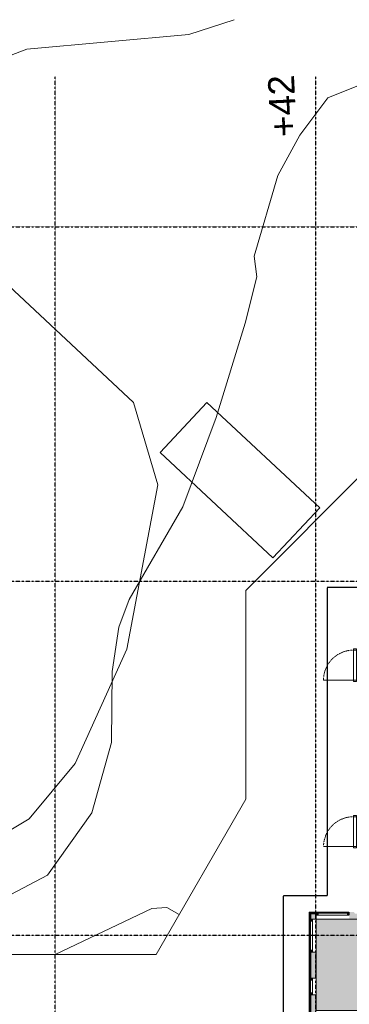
# Model space of a CAD drawing. Header units: millimetres. Extents: x -66110 to 16285, y -16697 to 38719.
# Tile 19 of 35: x -37835 to -27778, y 8690 to 38719. Entities that reach past the tile are written whole.
import ezdxf

# ---------------------------------------------------------------- set-up
doc = ezdxf.new("R2010")
doc.units = ezdxf.units.MM
for name, pattern in [('Dash 1mm', [2, 1, -1]), ('Grid Line', [5, 2, -1, 1, -1]), ('Overhead', [3.96875, 2.38125, -1.5875])]:
    doc.linetypes.add(name, pattern=pattern)
for name, color, linetype, lineweight, true_color in [('- tall koterl', 30, 'Continuous', 9, 0xff7f00), ('2119_70 Tennfjord barnehage SOSI UTM_lokal nullpunkt_dwg', 7, 'Continuous', 9, 0x767676), ('K--DI---Høydekurve-KURVE', 9, 'Continuous', 25, 0x808080)]:
    doc.layers.add(name, color=color, linetype=linetype, lineweight=lineweight, true_color=true_color)
for name, color, linetype, lineweight in [('Curtain Panels', 7, 'Continuous', 9), ('Curtain Wall Mullions', 7, 'Continuous', 18), ('Doors', 7, 'Dash 1mm', 9), ('IfcAnnotation', 7, 'Continuous', 9), ('IfcCurtainWall', 7, 'Continuous', 9), ('IfcDoor', 7, 'Continuous', 9), ('IfcGrid', 7, 'Continuous', 9), ('IfcSlab', 7, 'Continuous', 9), ('IfcWall', 7, 'Continuous', 9), ('K--DI---Flateavgrensning', 7, 'Continuous', 25), ('Not Exported', 7, 'Continuous', 9)]:
    doc.layers.add(name, color=color, linetype=linetype, lineweight=lineweight)
doc.styles.add('Arial', font='arial.ttf', dxfattribs={"height": 800})
pattern_1 = [(0, (0, 0), (812.8, 203.2), [67.056, -542.544, 67.056, -542.544, -3251.2]), (0, (0, 0), (812.8, 203.2), [-1219.2, 67.056, -1152.144, 67.056, -542.544, -1422.4]), (0, (0, 0), (812.8, 203.2), [-3048, 67.056, -339.344, 67.056, -948.944]), (120, (304.8, 101.6), (-582.3764, 602.3054), [67.056, -542.544, 67.056, -542.544, -3251.2]), (120, (304.8, 101.6), (-582.3764, 602.3054), [-1219.2, 67.056, -1152.144, 67.056, -542.544, -1422.4]), (120, (304.8, 101.6), (-582.3764, 602.3054), [-3048, 67.056, -339.344, 67.056, -948.944]), (240, (406.4, 508), (-230.4236, -805.5054), [67.056, -542.544, 67.056, -542.544, -3251.2]), (240, (406.4, 508), (-230.4236, -805.5054), [-1219.2, 67.056, -1152.144, 67.056, -542.544, -1422.4]), (240, (406.4, 508), (-230.4236, -805.5054), [-3048, 67.056, -339.344, 67.056, -948.944])]

# ---------------------------------------------------------------- blocks, each defined once
blk = doc.blocks.new('ARK_2119_70_0_rvt-1-plan 01 eksist_ 200')
at = {"layer": 'IfcSlab'}
for p, q in [((-27147, 25102), (-30939, 21310)), ((-30939, 21310), (-30938, 14949)), ((-30938, 14949), (-33674, 10210)), ((-33674, 10210), (-38228, 10210))]:
    blk.add_line(p, q, dxfattribs=at)
blk = doc.blocks.new('2119_70 Tennfjord barnehage SOSI UTM_lokal nullpunkt_dwg-1701593-plan 01 eksist_ 200')
at = {"layer": 'K--DI---Flateavgrensning', "color": 8, "lineweight": 9, "true_color": 0x808080, "flags": 128}
blk.add_lwpolyline([(137646, 126338), (136882, 125683), (131894, 119075), (125973, 112732), (123456, 111990), (118445, 112940), (114965, 114514), (113275, 115914), (110672, 120284)], dxfattribs=at)
blk.add_lwpolyline([(124451, 111918), (125971, 110500), (122763, 107051), (121233, 108479)], close=True, dxfattribs=at)
at = {"layer": 'K--DI---Høydekurve-KURVE', "lineweight": 9, "flags": 128}
for points in [[(133701, 83711), (136324, 87231), (136964, 90356), (137075, 93054), (136312, 98064), (135635, 105870), (135260, 106803), (134127, 107659), (132893, 108331), (130436, 109053), (129799, 108972), (128390, 109325), (125514, 110207), (122792, 111227), (119960, 112863), (119114, 113182), (117762, 113387), (115599, 113403), (113458, 114001), (111560, 115361), (110966, 116473)], [(137646, 109664), (137198, 111041), (136749, 115985), (135615, 118944), (132995, 123243), (132602, 124956), (132629, 126679), (132339, 127506), (131875, 127984), (129303, 129833), (128319, 130316), (127938, 130728), (127862, 131265), (128522, 133149), (128534, 134151), (126564, 138250), (126140, 139782), (126054, 141139), (126406, 142157), (127923, 144481)], [(110358, 111340), (110574, 111719), (110542, 112178), (109137, 115123)]]:
    blk.add_lwpolyline(points, dxfattribs=at)
at = {"layer": '- tall koterl', "lineweight": 15, "insert": (134049, 108547), "char_height": 800, "width": 2262.49, "attachment_point": 1, "rotation": 2.7624, "line_spacing_factor": 0.941778, "style": 'Arial'}
blk.add_mtext('+42', dxfattribs=at)
blk = doc.blocks.new('Dør Enkel_Glassfelt - YD 10x21 glassfelt-1572826-plan 01 eksist_ 200')
at = {"layer": 'Doors', "linetype": 'Continuous'}
for p, q in [((-455, -8), (-495, -8)), ((-495, -8), (-495, -108)), ((-495, -108), (-455, -108)), ((-455, -108), (-455, -8)), ((455, -108), (455, -8)), ((495, -8), (455, -8)), ((455, -108), (495, -108)), ((495, -108), (495, -8))]:
    blk.add_line(p, q, dxfattribs=at)
at = {"layer": 'Doors', "color": 150, "linetype": 'Continuous', "true_color": 0x0080ff}
blk.add_line((455, -108), (455, -1018), dxfattribs=at)
at = {"layer": 'Doors'}
blk.add_arc((455, -108), 910, 180, 270, dxfattribs=at)
at = {"layer": 'IfcDoor'}
for p, q in [((-455, -8), (455, -8)), ((-455, -108), (455, -108))]:
    blk.add_line(p, q, dxfattribs=at)
blk = doc.blocks.new('System Panel - Gf100-V38-plan 01 eksist_ 200')
at = {"layer": 'IfcCurtainWall', "true_color": 0x80ffff}
blk.add_hatch(color=131, dxfattribs=at).paths.add_polyline_path([(-195, -37.5), (195, -37.5), (195, -12.5), (-195, -12.5)])
at = {"layer": 'Curtain Panels'}
for p, q in [((-195, -12.5), (195, -12.5)), ((-195, -37.5), (-195, -12.5)), ((195, -37.5), (-195, -37.5)), ((195, -37.5), (195, -12.5))]:
    blk.add_line(p, q, dxfattribs=at)
blk = doc.blocks.new('Rectangular Mullion - 50x100 høyre-1566875-plan 01 eksist_ 200')
at = {"layer": 'IfcCurtainWall'}
for p, q in [((-17600, 32604), (-17990, 32604)), ((-17990, 32504), (-17600, 32504))]:
    blk.add_line(p, q, dxfattribs=at)
blk = doc.blocks.new('Rectangular Mullion - 50x100 venstre-V39-plan 01 eksist_ 200')
at = {"layer": 'IfcCurtainWall', "lineweight": 18, "true_color": 0xa62f11}
blk.add_hatch(color=24, dxfattribs=at).paths.add_polyline_path([(-10, 50), (-10, -50), (-60, -50), (-60, 50)])
at = {"layer": 'Curtain Wall Mullions'}
for p, q in [((-60, 50), (-60, -50)), ((-60, 50), (-10, 50)), ((-10, -50), (-10, 50)), ((0, 50), (-1, 50)), ((-1, 50), (-1, -50)), ((0, -50), (0, 50)), ((-60, -50), (-10, -50)), ((0, -50), (-1, -50))]:
    blk.add_line(p, q, dxfattribs=at)
blk = doc.blocks.new('Rectangular Mullion - 50x100 høyre-V40-plan 01 eksist_ 200')
at = {"layer": 'IfcCurtainWall', "true_color": 0xa62f11}
blk.add_hatch(color=24, dxfattribs=at).paths.add_polyline_path([(-60, -50), (-10, -50), (-10, 50), (-60, 50)])
at = {"layer": 'Curtain Wall Mullions'}
for p, q in [((-60, 50), (-60, -50)), ((-60, 50), (-10, 50)), ((-10, -50), (-10, 50)), ((0, 50), (-1, 50)), ((-1, 50), (-1, -50)), ((0, -50), (0, 50)), ((-60, -50), (-10, -50)), ((0, -50), (-1, -50))]:
    blk.add_line(p, q, dxfattribs=at)
blk = doc.blocks.new('System Panel - Gf100-V41-plan 01 eksist_ 200')
at = {"layer": 'IfcCurtainWall', "true_color": 0x80ffff}
blk.add_hatch(color=131, dxfattribs=at).paths.add_polyline_path([(445, 37.5), (-445, 37.5), (-445, 12.5), (445, 12.5)])
at = {"layer": 'Curtain Panels'}
for p, q in [((-445, 37.5), (445, 37.5)), ((-445, 12.5), (-445, 37.5)), ((445, 12.5), (-445, 12.5)), ((445, 12.5), (445, 37.5))]:
    blk.add_line(p, q, dxfattribs=at)
blk = doc.blocks.new('Rectangular Mullion - 50x100 høyre-V42-plan 01 eksist_ 200')
at = {"layer": 'IfcCurtainWall'}
for p, q in [((-29004, 11277.5), (-29004, 11286.5)), ((-29004, 10337.5), (-29004, 11227.5)), ((-28904, 11286.5), (-28904, 11277.5)), ((-28904, 11227.5), (-28904, 10337.5))]:
    blk.add_line(p, q, dxfattribs=at)
blk = doc.blocks.new('Rectangular Mullion - 50x100 venstre-1698874-plan 01 eksist_ 200')
at = {"layer": 'IfcCurtainWall', "lineweight": 18, "true_color": 0xa62f11}
blk.add_hatch(color=24, dxfattribs=at).paths.add_polyline_path([(-60, 50), (-10, 50), (-10, -50), (-60, -50)])
at = {"layer": 'Curtain Wall Mullions'}
for p, q in [((-10, 50), (-60, 50)), ((-60, -50), (-60, 50)), ((-10, -50), (-10, 50)), ((0, 50), (-1, 50)), ((-1, 50), (-1, -50)), ((-60, -50), (-10, -50)), ((-1, -50), (0, -50))]:
    blk.add_line(p, q, dxfattribs=at)
blk = doc.blocks.new('Rectangular Mullion - 50x100 høyre-1698877-plan 01 eksist_ 200')
at = {"layer": 'IfcCurtainWall', "true_color": 0xa62f11}
blk.add_hatch(color=24, dxfattribs=at).paths.add_polyline_path([(-10, -50), (-10, 50), (-60, 50), (-60, -50)])
at = {"layer": 'Curtain Wall Mullions'}
for p, q in [((-10, 50), (-60, 50)), ((-60, -50), (-60, 50)), ((-10, -50), (-10, 50)), ((0, 50), (-1, 50)), ((-1, 50), (-1, -50)), ((0, 50), (0, -50)), ((-60, -50), (-10, -50)), ((-1, -50), (0, -50))]:
    blk.add_line(p, q, dxfattribs=at)
blk = doc.blocks.new('Rectangular Mullion - 50x100 høyre-V36-plan 01 eksist_ 200')
at = {"layer": 'IfcCurtainWall'}
for p, q in [((-31120, 5654), (-31111, 5654)), ((-31111, 5554), (-31120, 5554))]:
    blk.add_line(p, q, dxfattribs=at)
blk = doc.blocks.new('Rectangular Mullion - 50x100 høyre-1697901-plan 01 eksist_ 200')
at = {"layer": 'IfcCurtainWall', "true_color": 0xa62f11}
h = blk.add_hatch(color=24, dxfattribs=at)
h.paths.add_polyline_path([(0, 50), (-1, 50), (0, -50)])
h.paths.add_polyline_path([(-10, 50), (-60, 50), (-60, -50), (-10, -50)])
at = {"layer": 'Curtain Wall Mullions'}
for p, q in [((-10, 50), (-60, 50)), ((-60, 50), (-60, -50)), ((-10, -50), (-10, 50)), ((0, 50), (-1, 50)), ((-1, 50), (-1, -50)), ((0, -50), (0, 50)), ((-60, -50), (-10, -50)), ((-1, -50), (0, -50))]:
    blk.add_line(p, q, dxfattribs=at)
blk = doc.blocks.new('System Panel - Gf100-1697902-plan 01 eksist_ 200')
at = {"layer": 'IfcCurtainWall', "true_color": 0x80ffff}
blk.add_hatch(color=131, dxfattribs=at).paths.add_polyline_path([(-445, 37.5), (-445, 12.5), (445, 12.5), (445, 37.5)])
at = {"layer": 'Curtain Panels'}
for p, q in [((445, 37.5), (-445, 37.5)), ((-445, 37.5), (-445, 12.5)), ((-445, 12.5), (445, 12.5)), ((445, 12.5), (445, 37.5))]:
    blk.add_line(p, q, dxfattribs=at)
blk = doc.blocks.new('Rectangular Mullion - 50x100 venstre-1696910-plan 01 eksist_ 200')
at = {"layer": 'IfcCurtainWall', "true_color": 0xa62f11}
blk.add_hatch(color=24, dxfattribs=at).paths.add_polyline_path([(-60, 50), (-10, 50), (-10, -50), (-60, -50)])
at = {"layer": 'Curtain Wall Mullions'}
for p, q in [((-60, -50), (-60, 50)), ((-60, 50), (-10, 50)), ((-10, 50), (-10, -50)), ((-1, 50), (0, 50)), ((-1, -50), (-1, 50)), ((0, 50), (0, -50)), ((-10, -50), (-60, -50)), ((0, -50), (-1, -50))]:
    blk.add_line(p, q, dxfattribs=at)
blk = doc.blocks.new('Rectangular Mullion - 50x100-1697795-plan 01 eksist_ 200')
at = {"layer": 'IfcCurtainWall'}
for p, q in [((-34610, 3654), (-33720, 3654)), ((-33720, 3554), (-34610, 3554))]:
    blk.add_line(p, q, dxfattribs=at)

msp = doc.modelspace()

# ---------------------------------------------------------------- hatches: boundary and pattern name
at = {"layer": 'IfcWall', "true_color": 0xa62f11}
h = msp.add_hatch(color=24, dxfattribs=at)
h.paths.add_polyline_path([(-29004, 5654), (-28985, 5654), (-28985, 5662), (-29004, 5662)])
h.paths.add_polyline_path([(-28985, 6672), (-28985, 7335), (-29004, 7335), (-29004, 6672)])
h.paths.add_polyline_path([(-29004, 8345), (-28985, 8345), (-28985, 8840), (-29004, 8840), (-29004, 8698)])
h.paths.add_polyline_path([(-29004, 11287), (-28985, 11287), (-28985, 11504), (-29004, 11504), (-29004, 11485)])
h = msp.add_hatch(color=24, dxfattribs=at)
h.paths.add_polyline_path([(-28788, 11485), (-28788, 11504), (-28985, 11504), (-28985, 11485), (-28962, 11485)])
h.paths.add_polyline_path([(-27778, 11485), (-27635, 11486), (-27635, 11504), (-27778, 11504), (-27778, 11486)])
at = {"layer": 'IfcWall', "true_color": 0xf0f0f0}
h = msp.add_hatch(color=7, dxfattribs=at)
h.paths.add_polyline_path([(-28985, 5635), (-28962, 5635), (-28962, 5662), (-28985, 5662), (-28985, 5654)])
h.paths.add_polyline_path([(-28985, 6672), (-28962, 6672), (-28962, 7335), (-28985, 7335)])
h.paths.add_polyline_path([(-28962, 8345), (-28962, 8840), (-28985, 8840), (-28985, 8345)])
h.paths.add_polyline_path([(-28985, 11287), (-28962, 11287), (-28962, 11485), (-28985, 11485), (-28985, 11462)])
h = msp.add_hatch(color=7, dxfattribs=at)
h.paths.add_polyline_path([(-28788, 11462), (-28788, 11485), (-28962, 11485), (-28962, 11462), (-28950, 11462)])
h.paths.add_polyline_path([(-27654, 11462), (-27612, 11462), (-27612, 11485), (-27778, 11485), (-27778, 11462)])
at = {"layer": 'IfcWall', "true_color": 0x787878}
h = msp.add_hatch(color=8, dxfattribs=at)
h.paths.add_polyline_path([(-28950, 5612), (-28950, 5662), (-28962, 5662), (-28962, 5612)])
h.paths.add_polyline_path([(-28962, 6672), (-28950, 6672), (-28950, 7335), (-28962, 7335)])
h.paths.add_polyline_path([(-28962, 8345), (-28950, 8345), (-28950, 8840), (-28962, 8840), (-28962, 8698)])
h.paths.add_polyline_path([(-28950, 11287), (-28950, 11462), (-28962, 11462), (-28962, 11287)])
h = msp.add_hatch(color=8, dxfattribs=at)
h.paths.add_polyline_path([(-28950, 11450), (-28788, 11450), (-28788, 11462), (-28950, 11462)])
h.paths.add_polyline_path([(-27600, 11450), (-27600, 11462), (-27778, 11462), (-27778, 11450), (-27612, 11450)])
at = {"layer": 'IfcWall', "true_color": 0xffffcd}
h = msp.add_hatch(color=7, dxfattribs=at)
h.paths.add_polyline_path([(-28950, 5600), (-28800, 5600), (-28800, 5662), (-28950, 5662), (-28950, 5612)])
h.paths.add_polyline_path([(-28950, 6672), (-28800, 6672), (-28800, 7335), (-28950, 7335)])
h.paths.add_polyline_path([(-28800, 8345), (-28800, 8840), (-28950, 8840), (-28950, 8345)])
h.paths.add_polyline_path([(-28800, 11287), (-28800, 11450), (-28950, 11450), (-28950, 11287)])
h = msp.add_hatch(color=7, dxfattribs=at)
h.paths.add_polyline_path([(-27778, 11300), (-27450, 11300), (-27450, 11450), (-27778, 11450), (-27778, 11312)])
h.paths.add_polyline_path([(-28800, 11300), (-28788, 11300), (-28788, 11450), (-28800, 11450)])
at = {"layer": 'IfcWall', "true_color": 0x787878}
h = msp.add_hatch(dxfattribs=at)
h.set_pattern_fill('FP_1', color=8, style=0, pattern_type=2)
h.set_pattern_definition(pattern_1)
h.paths.add_polyline_path([(-28788, 5600), (-28788, 5612), (-28800, 5600)])
h.paths.add_polyline_path([(-28800, 5600), (-28788, 5612), (-28788, 5662), (-28800, 5662), (-28800, 5612)])
h.paths.add_polyline_path([(-28800, 6672), (-28788, 6672), (-28788, 7335), (-28800, 7335)])
h.paths.add_polyline_path([(-28788, 8345), (-28788, 8400), (-28800, 8400), (-28800, 8345)])
h.paths.add_polyline_path([(-28800, 8500), (-28788, 8500), (-28788, 8840), (-28800, 8840), (-28800, 8698)])
h.paths.add_polyline_path([(-28800, 11287), (-28788, 11287), (-28788, 11300), (-28800, 11300)])
at = {"layer": 'IfcWall', "true_color": 0xa62f11}
h = msp.add_hatch(color=24, dxfattribs=at)
h.paths.add_polyline_path([(-28985, 8840), (-28985, 8980), (-29004, 8980), (-29004, 8840)])
h.paths.add_polyline_path([(-28985, 9490), (-28985, 10277), (-29004, 10277), (-29004, 9490)])
at = {"layer": 'IfcWall', "true_color": 0xf0f0f0}
h = msp.add_hatch(color=7, dxfattribs=at)
h.paths.add_polyline_path([(-28962, 8840), (-28962, 8980), (-28985, 8980), (-28985, 8840)])
h.paths.add_polyline_path([(-28985, 9490), (-28962, 9490), (-28962, 10277), (-28985, 10277), (-28985, 9556)])
at = {"layer": 'IfcWall', "true_color": 0x787878}
h = msp.add_hatch(color=8, dxfattribs=at)
h.paths.add_polyline_path([(-28950, 8840), (-28950, 8980), (-28962, 8980), (-28962, 8840)])
h.paths.add_polyline_path([(-28950, 9490), (-28950, 10277), (-28962, 10277), (-28962, 9490)])
at = {"layer": 'IfcWall', "true_color": 0xffffcd}
h = msp.add_hatch(color=7, dxfattribs=at)
h.paths.add_polyline_path([(-28950, 8840), (-28800, 8840), (-28800, 8980), (-28950, 8980)])
h.paths.add_polyline_path([(-28950, 9490), (-28800, 9490), (-28800, 10277), (-28950, 10277), (-28950, 9556)])
at = {"layer": 'IfcWall', "true_color": 0x787878}
h = msp.add_hatch(dxfattribs=at)
h.set_pattern_fill('FP_1', color=8, style=0, pattern_type=2)
h.set_pattern_definition(pattern_1)
h.paths.add_polyline_path([(-28788, 8840), (-28788, 8980), (-28800, 8980), (-28800, 8840)])
h.paths.add_polyline_path([(-28788, 9490), (-28788, 10277), (-28800, 10277), (-28800, 9490)])
at = {"layer": 'Not Exported', "true_color": 0xedfae6}
msp.add_hatch(color=7, dxfattribs=at).paths.add_polyline_path([(-24950, 8450), (-24950, 8500), (-24900, 8500), (-24900, 9100), (-24850, 9100), (-24850, 10110), (-24900, 10110), (-24900, 11287), (-28788, 11287), (-28788, 8500), (-25960, 8500), (-25960, 8450)])

# ---------------------------------------------------------------- linework, layer by layer
at = {"layer": 'IfcAnnotation', "linetype": 'Overhead', "lineweight": 25}
for p, q in [((-21704, 21400), (-28450, 21400)), ((-28450, 21400), (-28450, 12000)), ((-28450, 12000), (-29800, 12000)), ((-29800, 12000), (-29800, 8150))]:
    msp.add_line(p, q, dxfattribs=at)
at = {"layer": 'IfcGrid', "color": 9, "linetype": 'Grid Line', "lineweight": 25, "true_color": 0xc0c0c0}
for p, q in [((-36750, 34992), (-36750, 36992)), ((-28800, 34992), (-28800, 36992)), ((-36750, -6068), (-36750, 34992)), ((-28800, -6068), (-28800, 34992)), ((-54932, 32400), (4530, 32400)), ((-54932, 21600), (4530, 21600)), ((-53842, 10800), (4530, 10800))]:
    msp.add_line(p, q, dxfattribs=at)
at = {"layer": 'IfcWall', "lineweight": 18}
for p, q in [((-29004, 11504), (-29004, 11287)), ((-28788, 11504), (-29004, 11504)), ((-28788, 11504), (-28788, 11287)), ((-28788, 11287), (-29004, 11287)), ((-29004, 9490), (-29004, 10277)), ((-28788, 10277), (-29004, 10277)), ((-28788, 9490), (-28788, 10277)), ((-28788, 9490), (-29004, 9490)), ((-29004, 8345), (-29004, 8980)), ((-28788, 8980), (-29004, 8980)), ((-28788, 8500), (-28788, 8980))]:
    msp.add_line(p, q, dxfattribs=at)
at = {"layer": 'IfcWall'}
for p, q in [((-28985, 11485), (-28985, 11287)), ((-28985, 11485), (-28788, 11485)), ((-28962, 11462), (-28962, 11287)), ((-28962, 11462), (-28788, 11462)), ((-28950, 11450), (-28950, 11287)), ((-28950, 11450), (-28788, 11450)), ((-28786, 11504), (-28778, 11504)), ((-28800, 11300), (-28800, 11287)), ((-28800, 11300), (-28788, 11300)), ((-28788, 11287), (-28788, 10277)), ((-27778, 11287), (-28788, 11287)), ((-29004, 10278), (-29004, 10287)), ((-28985, 10277), (-28985, 9490)), ((-28962, 10277), (-28962, 9490)), ((-28950, 10277), (-28950, 9490)), ((-28800, 10277), (-28800, 9490)), ((-29004, 9480), (-29004, 9489)), ((-28788, 9490), (-28788, 8980)), ((-29004, 8981), (-29004, 8990)), ((-28985, 8980), (-28985, 8345)), ((-28962, 8980), (-28962, 8345)), ((-28950, 8980), (-28950, 8345)), ((-28800, 8487), (-28800, 8980))]:
    msp.add_line(p, q, dxfattribs=at)
at = {"layer": 'Not Exported', "flags": 128}
msp.add_lwpolyline([(-28788, 11287), (-28788, 8500), (-24900, 8500), (-24900, 10609), (-24900, 10712), (-24900, 10814), (-24900, 11287), (-27436, 11287), (-27546, 11287)], close=True, dxfattribs=at)

# ---------------------------------------------------------------- block references
at = {"lineweight": 5}
msp.add_blockref('ARK_2119_70_0_rvt-1-plan 01 eksist_ 200', (0, 0), dxfattribs=at)
at = {"layer": '2119_70 Tennfjord barnehage SOSI UTM_lokal nullpunkt_dwg', "color": 8, "lineweight": 15, "true_color": 0x808080, "rotation": 90.00000000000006}
msp.add_blockref('2119_70 Tennfjord barnehage SOSI UTM_lokal nullpunkt_dwg-1701593-plan 01 eksist_ 200', (78371, -98927), dxfattribs=at)
at = {"layer": 'Curtain Panels'}
for name, p, rotation in [('System Panel - Gf100-V41-plan 01 eksist_ 200', (-28954, 10782), 90.00000000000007), ('System Panel - Gf100-V38-plan 01 eksist_ 200', (-28954, 9235), 269.9999999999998)]:
    msp.add_blockref(name, p, dxfattribs=dict(at, rotation=rotation))
at = {"layer": 'Curtain Wall Mullions', "extrusion": (0, 0, -1)}
for name, p, rotation in [('Rectangular Mullion - 50x100 venstre-1698874-plan 01 eksist_ 200', (28954, 11287), 89.99999999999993), ('Rectangular Mullion - 50x100 venstre-V39-plan 01 eksist_ 200', (28954, 8980), 270.0000000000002)]:
    msp.add_blockref(name, p, dxfattribs=dict(at, rotation=rotation))
at = {"layer": 'IfcCurtainWall'}
for name, p, rotation in [('Rectangular Mullion - 50x100 høyre-1697901-plan 01 eksist_ 200', (-28788, 11454), 180), ('Rectangular Mullion - 50x100 høyre-1698877-plan 01 eksist_ 200', (-28954, 10277), 270.0000000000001), ('Rectangular Mullion - 50x100 høyre-V40-plan 01 eksist_ 200', (-28954, 9490), 89.99999999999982), ('Rectangular Mullion - 50x100 høyre-1566875-plan 01 eksist_ 200', (3600, 27030), 90)]:
    msp.add_blockref(name, p, dxfattribs=dict(at, rotation=rotation))
for name, p in [('System Panel - Gf100-1697902-plan 01 eksist_ 200', (-28283, 11454)), ('Rectangular Mullion - 50x100-1697795-plan 01 eksist_ 200', (5883, 7850)), ('Rectangular Mullion - 50x100 høyre-V36-plan 01 eksist_ 200', (3333, 5850)), ('Rectangular Mullion - 50x100 høyre-V42-plan 01 eksist_ 200', (0, 0))]:
    msp.add_blockref(name, p, dxfattribs=at)
at = {"layer": 'IfcCurtainWall', "extrusion": (0, 0, -1), "rotation": 180}
msp.add_blockref('Rectangular Mullion - 50x100 venstre-1696910-plan 01 eksist_ 200', (27778, 11454), dxfattribs=at)
at = {"layer": 'IfcDoor', "rotation": 269.9999999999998}
for p in [(-27546, 19035), (-27546, 13955)]:
    msp.add_blockref('Dør Enkel_Glassfelt - YD 10x21 glassfelt-1572826-plan 01 eksist_ 200', p, dxfattribs=at)

doc.saveas('drawing.dxf')
